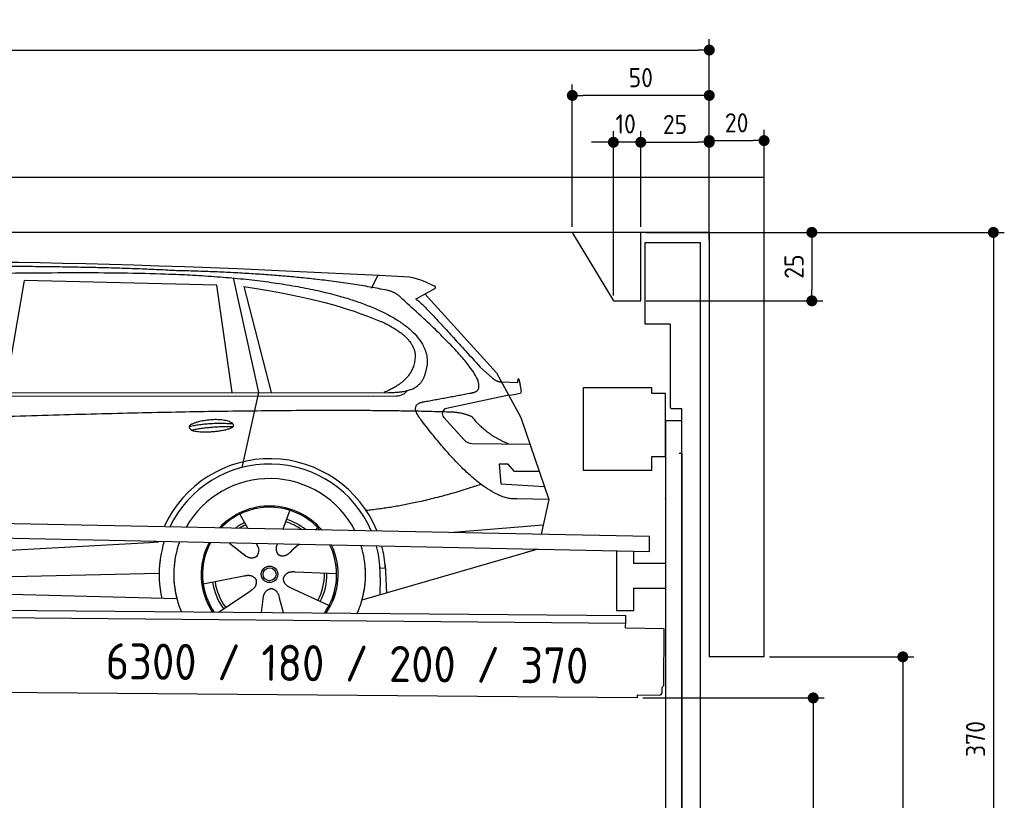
# Model space of a CAD drawing. Header units: millimetres. Extents: x -411 to 6777, y 0 to 6477.
# Tile 6 of 6: x 3183 to 6777, y 3626 to 6477. Entities that reach past the tile are written whole.
import ezdxf

# ---------------------------------------------------------------- set-up
doc = ezdxf.new("R2010")
doc.units = ezdxf.units.MM
doc.layers.add('4', color=3, linetype='Continuous')
for name, color, linetype, lineweight in [('car', 10, 'Continuous', 25), ('Freiraum', 7, 'Continuous', 25), ('Gebäude', 7, 'Continuous', 25), ('Logo', 7, 'Continuous', 25), ('Plattform', 7, 'Continuous', 25), ('Ständer vorne', 7, 'Continuous', 25), ('Tor', 200, 'Continuous', 25)]:
    doc.layers.add(name, color=color, linetype=linetype, lineweight=lineweight)
doc.styles.get("Standard").update_dxf_attribs({"font": 'ISOCP.SHX'})
doc.dimstyles.new('GEN-ISO', dxfattribs={"dimscale": 20, "dimtxt": 3.5, "dimasz": 2, "dimexe": 2, "dimexo": 1, "dimgap": 1.5, "dimtad": 1, "dimdec": 1, "dimlfac": 0.1, "dimdsep": 46, "dimtxsty": 'STANDARD', "dimblk": 'PUNKT', "dimcen": 2, "dimclrd": 256, "dimclre": 256, "dimclrt": 2, "dimadec": 0, "dimazin": 0, "dimtp": 0.1, "dimtm": 0.1, "dimtfac": 0.71, "dimtdec": 1, "dimtmove": 2, "dimatfit": 3, "dimldrblk": 'PUNKT', "dimfxl": 2, "dimtolj": 1, "dimarcsym": 0})

# ---------------------------------------------------------------- blocks, each defined once
blk = doc.blocks.new('PUNKT')
at = {"layer": '4', "color": 0, "linetype": 'ByBlock'}
blk.add_line((-0.5, 0), (-1, 0), dxfattribs=at)
at = {"layer": '4', "color": 0, "linetype": 'ByBlock', "const_width": 0.5}
blk.add_lwpolyline([(-0.25, 0, 1), (0.25, 0, 1)], format="xyb", close=True, dxfattribs=at)
blk = doc.blocks.new('*D205')
at = {"layer": '4', "lineweight": -2, "transparency": 16777216}
for p, q in [((5720, 5700), (6776.9, 5700)), ((6736.9, 5660), (6736.9, 2040)), ((6295.4, 2000), (6776.9, 2000))]:
    blk.add_line(p, q, dxfattribs=at)
at = {"layer": 'Defpoints', "color": 0, "transparency": 16777216}
for p in [(5700, 5700), (6275.4, 2000), (6736.9, 2000)]:
    blk.add_point(p, dxfattribs=at)
at = {"layer": '4', "lineweight": -2, "transparency": 16777216, "xscale": 40, "yscale": 40, "zscale": 40}
for p, rotation in [((6736.9, 5700), 90), ((6736.9, 2000), 270)]:
    blk.add_blockref('PUNKT', p, dxfattribs=dict(at, rotation=rotation))
at = {"layer": '4', "color": 2, "transparency": 16777216, "insert": (6671.9, 3850), "char_height": 70, "attachment_point": 5, "rotation": 90}
blk.add_mtext('370', dxfattribs=at)
blk = doc.blocks.new('*D207')
at = {"layer": '4', "lineweight": -2, "transparency": 16777216}
for p, q in [((5920, 4150), (6446.5, 4150)), ((6406.5, 4110), (6406.5, 2040)), ((6295.4, 2000), (6446.5, 2000))]:
    blk.add_line(p, q, dxfattribs=at)
at = {"layer": 'Defpoints', "color": 0, "transparency": 16777216}
for p in [(5900, 4150), (6275.4, 2000), (6406.5, 2000)]:
    blk.add_point(p, dxfattribs=at)
at = {"layer": '4', "lineweight": -2, "transparency": 16777216, "xscale": 40, "yscale": 40, "zscale": 40}
for p, rotation in [((6406.5, 4150), 90), ((6406.5, 2000), 270)]:
    blk.add_blockref('PUNKT', p, dxfattribs=dict(at, rotation=rotation))
at = {"layer": '4', "color": 2, "transparency": 16777216, "insert": (6341.5, 3075), "char_height": 70, "attachment_point": 5, "rotation": 90}
blk.add_mtext('H2', dxfattribs=at)
blk = doc.blocks.new('*D208')
at = {"layer": '4', "lineweight": -2, "transparency": 16777216}
for p, q in [((200, 5670.9), (200, 6405.8)), ((5700, 5870.9), (5700, 6405.8)), ((240, 6365.8), (5660, 6365.8))]:
    blk.add_line(p, q, dxfattribs=at)
at = {"layer": 'Defpoints', "color": 0, "transparency": 16777216}
for p in [(5700, 6365.8), (5700, 5850.9), (200, 5650.9)]:
    blk.add_point(p, dxfattribs=at)
at = {"layer": '4', "lineweight": -2, "transparency": 16777216, "xscale": 40, "yscale": 40, "zscale": 40, "rotation": 180}
blk.add_blockref('PUNKT', (200, 6365.8), dxfattribs=at)
at = {"layer": '4', "lineweight": -2, "transparency": 16777216, "xscale": 40, "yscale": 40, "zscale": 40}
blk.add_blockref('PUNKT', (5700, 6365.8), dxfattribs=at)
at = {"layer": '4', "color": 2, "transparency": 16777216, "insert": (2950, 6430.8), "char_height": 70, "attachment_point": 5}
blk.add_mtext('550', dxfattribs=at)
blk = doc.blocks.new('*D209')
at = {"layer": '4', "lineweight": -2, "transparency": 16777216}
for p, q in [((5457.5, 4000), (6119.3, 4000)), ((6079.3, 3960), (6079.3, 2040)), ((6099.3, 2000), (6119.3, 2000))]:
    blk.add_line(p, q, dxfattribs=at)
at = {"layer": 'Defpoints', "color": 0, "transparency": 16777216}
for p in [(5437.5, 4000), (6079.3, 2000), (6079.3, 2000)]:
    blk.add_point(p, dxfattribs=at)
at = {"layer": '4', "lineweight": -2, "transparency": 16777216, "xscale": 40, "yscale": 40, "zscale": 40}
for p, rotation in [((6079.3, 4000), 90), ((6079.3, 2000), 270)]:
    blk.add_blockref('PUNKT', p, dxfattribs=dict(at, rotation=rotation))
at = {"layer": '4', "color": 2, "transparency": 16777216, "insert": (6004.7, 2909.2), "char_height": 70, "attachment_point": 5, "rotation": 90}
blk.add_mtext('200', dxfattribs=at)
blk = doc.blocks.new('*D210')
at = {"layer": '4', "lineweight": -2, "transparency": 16777216}
for p, q in [((5450, 5871.3), (5450, 6069.1)), ((5700, 5870.9), (5700, 6069.1)), ((5490, 6029.1), (5660, 6029.1))]:
    blk.add_line(p, q, dxfattribs=at)
at = {"layer": 'Defpoints', "color": 0, "transparency": 16777216}
for p in [(5700, 6029.1), (5450, 5851.3), (5700, 5850.9)]:
    blk.add_point(p, dxfattribs=at)
at = {"layer": '4', "lineweight": -2, "transparency": 16777216, "xscale": 40, "yscale": 40, "zscale": 40, "rotation": 180}
blk.add_blockref('PUNKT', (5450, 6029.1), dxfattribs=at)
at = {"layer": '4', "lineweight": -2, "transparency": 16777216, "xscale": 40, "yscale": 40, "zscale": 40}
blk.add_blockref('PUNKT', (5700, 6029.1), dxfattribs=at)
at = {"layer": '4', "color": 2, "transparency": 16777216, "insert": (5575, 6094.2), "char_height": 70, "attachment_point": 5}
blk.add_mtext('25', dxfattribs=at)
blk = doc.blocks.new('*D211')
at = {"layer": '4', "lineweight": -2, "transparency": 16777216}
for p, q in [((5200, 5720), (5200, 6240.1)), ((5700, 5720), (5700, 6240.1)), ((5660, 6200.1), (5240, 6200.1))]:
    blk.add_line(p, q, dxfattribs=at)
at = {"layer": 'Defpoints', "color": 0, "transparency": 16777216}
for p in [(5200, 6200.1), (5200, 5700), (5700, 5700)]:
    blk.add_point(p, dxfattribs=at)
at = {"layer": '4', "lineweight": -2, "transparency": 16777216, "xscale": 40, "yscale": 40, "zscale": 40, "rotation": 180}
blk.add_blockref('PUNKT', (5200, 6200.1), dxfattribs=at)
at = {"layer": '4', "lineweight": -2, "transparency": 16777216, "xscale": 40, "yscale": 40, "zscale": 40}
blk.add_blockref('PUNKT', (5700, 6200.1), dxfattribs=at)
at = {"layer": '4', "color": 2, "transparency": 16777216, "insert": (5450, 6265.1), "char_height": 70, "attachment_point": 5}
blk.add_mtext('50', dxfattribs=at)
blk = doc.blocks.new('*D212')
at = {"layer": '4', "lineweight": -2, "transparency": 16777216}
for p, q in [((5470, 5700), (6114.4, 5700)), ((6074.4, 5660), (6074.4, 5490)), ((5470, 5450), (6114.4, 5450))]:
    blk.add_line(p, q, dxfattribs=at)
at = {"layer": 'Defpoints', "color": 0, "transparency": 16777216}
for p in [(5450, 5700), (5450, 5450), (6074.4, 5450)]:
    blk.add_point(p, dxfattribs=at)
at = {"layer": '4', "lineweight": -2, "transparency": 16777216, "xscale": 40, "yscale": 40, "zscale": 40}
for p, rotation in [((6074.4, 5700), 90), ((6074.4, 5450), 270)]:
    blk.add_blockref('PUNKT', p, dxfattribs=dict(at, rotation=rotation))
at = {"layer": '4', "color": 2, "transparency": 16777216, "insert": (6009.4, 5575), "char_height": 70, "attachment_point": 5, "rotation": 90}
blk.add_mtext('25', dxfattribs=at)
blk = doc.blocks.new('*D213')
at = {"layer": '4', "lineweight": -2, "transparency": 16777216}
for p, q in [((5350, 5470), (5350, 6069.1)), ((5450, 5720), (5450, 6069.1)), ((5310, 6029.1), (5270, 6029.1)), ((5450, 6029.1), (5350, 6029.1)), ((5490, 6029.1), (5530, 6029.1))]:
    blk.add_line(p, q, dxfattribs=at)
at = {"layer": 'Defpoints', "color": 0, "transparency": 16777216}
for p in [(5350, 6029.1), (5450, 5700), (5350, 5450)]:
    blk.add_point(p, dxfattribs=at)
at = {"layer": '4', "lineweight": -2, "transparency": 16777216, "xscale": 40, "yscale": 40, "zscale": 40}
blk.add_blockref('PUNKT', (5350, 6029.1), dxfattribs=at)
at = {"layer": '4', "lineweight": -2, "transparency": 16777216, "xscale": 40, "yscale": 40, "zscale": 40, "rotation": 180}
blk.add_blockref('PUNKT', (5450, 6029.1), dxfattribs=at)
at = {"layer": '4', "color": 2, "transparency": 16777216, "insert": (5394.7, 6096.1), "char_height": 70, "attachment_point": 5}
blk.add_mtext('10', dxfattribs=at)
blk = doc.blocks.new('Car')
at = {"layer": 'car'}
for p, q in [((4416.9, 5536.7), (4440.7, 5584.2)), ((3082.7, 5143.1), (3149.8, 5552.9)), ((3851.5, 5543), (3149.8, 5552.9)), ((3911, 5151.1), (3851.5, 5543)), ((3911.6, 5569.5), (4008.2, 5152.1)), ((3951.1, 5538.8), (4054.2, 5152.5)), ((4648.4, 5538.1), (4578.3, 5498.9)), ((4611.5, 5517.5), (4875.9, 5231.6)), ((4815.6, 5252.7), (4861.2, 5212.8)), ((4875.9, 5231.6), (4966.5, 5069.4)), ((4893.8, 5199.6), (4954, 5197.5)), ((1783.9, 5121.7), (4427.2, 5142.7)), ((1830.8, 5131), (4482.6, 5156.7)), ((4008.2, 5152.1), (3949.8, 4877.9)), ((4427.2, 5142.7), (4510, 5144.1)), ((4921.2, 5150.5), (4694.8, 5100.6)), ((4921.2, 5150.5), (4948.9, 5154.5)), ((4684.4, 5067.5), (4759.5, 4986.3)), ((4966.5, 5069.4), (5070.9, 4771.8)), ((4788.7, 4973.4), (5000.5, 4972.6)), ((4921.2, 4898.6), (4888.6, 4898.6)), ((4888.6, 4898.6), (4895.4, 4827.1)), ((4945, 4872.7), (4921.2, 4898.6)), ((5035.5, 4872.7), (4945, 4872.7)), ((4895.4, 4827.1), (5054.5, 4818.5)), ((5070.9, 4771.8), (4954, 4772.2)), ((5070.9, 4771.8), (5044.3, 4643.9)), ((4125.9, 4723), (4101, 4654)), ((3943.8, 4707.6), (3973.3, 4655.4)), ((4708.3, 4647.5), (5051.4, 4678.4)), ((3972, 4657.8), (3973.3, 4655.4)), ((4228, 4661.2), (4220.3, 4652.8)), ((1746.2, 4481.9), (3615.2, 4601.2)), ((3615.2, 4601.2), (3647.6, 4603.2)), ((3907, 4601.6), (3958.6, 4561.5)), ((3907.3, 4601.6), (3968, 4554.4)), ((4004.3, 4600.5), (4010.5, 4589.5)), ((4081.4, 4599.6), (4077.7, 4589.2)), ((4160.2, 4598.6), (4133.5, 4574.6)), ((5028.3, 4588.4), (4392.3, 4397)), ((5033, 4589.8), (4989.3, 4576.7)), ((4299, 4492.7), (4147.6, 4497.7)), ((4476.2, 4515.2), (4457, 4513.9)), ((4475.5, 4527.2), (4482.1, 4424)), ((1766, 4430), (3651.4, 4488.6)), ((3811.8, 4451.6), (3960.2, 4481.8)), ((4457.8, 4481.4), (4456.7, 4416.4)), ((1667.5, 4431.7), (3716.5, 4397)), ((3869, 4348.9), (3983.5, 4426.5)), ((4271.8, 4376.5), (4133.9, 4439.2)), ((4026.1, 4349), (4031.6, 4397.4)), ((4106.8, 4349), (4091.4, 4402.5))]:
    blk.add_line(p, q, dxfattribs=at)
for radius in [30.1, 23.6]:
    blk.add_circle((4054, 4488.8), radius, dxfattribs=at)
for centre, radius, start, end in [((4699.1, 5081), 20, 102.4358, 222.7473), ((4788.9, 5013.4), 40, 222.7473, 269.7861), ((4054.4, 4488.2), 422.7, 22.5487, 156.2143), ((4054.4, 4488.2), 403.4, 23.7263, 155.0367), ((4054.4, 4488.2), 350, 27.7494, 151.0136), ((4054.4, 4488.2), 250, 41.078, 137.685), ((4054.4, 4488.2), 250, 41.078, 137.685), ((4054.4, 4488.2), 250, 41.078, 137.685), ((4054, 4488.8), 245, 41.9641, 136.7989), ((4054, 4488.8), 209.6, 116.262, 127.1225), ((4054, 4488.8), 200.6, 55.0934, 73.5463), ((4054, 4488.8), 209.6, 51.6404, 73.3995), ((4054, 4488.8), 200.6, 116.1152, 123.6695), ((4054, 4488.8), 245, 41.9641, 44.7348), ((4054.4, 4488.2), 422.7, 164.0109, 164.2126), ((4054.4, 4488.2), 422.7, 164.0109, 164.2126), ((4054.4, 4488.2), 403.4, 163.2593, 179.9464), ((4054.4, 4488.2), 403.4, 163.2593, 179.9464), ((4054.4, 4488.2), 350, 160.7243, 195.1055), ((4054.4, 4488.2), 350, 160.7243, 195.1055), ((4054.4, 4488.2), 250, 152.8016, 213.8648), ((4054.4, 4488.2), 250, 152.8016, 213.4506), ((4054.4, 4488.2), 250, 152.8016, 213.4506), ((4054, 4488.8), 245, 152.3519, 188.7348), ((4054, 4488.8), 245, 152.3519, 188.7348), ((4054.4, 4488.2), 250, 326.1848, 25.8498), ((4054.4, 4488.2), 250, 326.1848, 25.8498), ((4054, 4488.8), 245, 0.9266, 26.2995), ((4054.4, 4488.2), 350, 344.8945, 17.9271), ((4054.4, 4488.2), 350, 344.8945, 17.9271), ((4054.4, 4488.2), 403.4, 3.6504, 15.3921), ((4054.4, 4488.2), 403.4, 3.6504, 15.3921), ((4054.4, 4488.2), 422.7, 3.6504, 14.6404), ((4054.4, 4488.2), 422.7, 3.6504, 14.6404), ((4054.4, 4488.2), 403.4, 173.0827, 193.1146), ((4054.4, 4488.2), 350, 172.1254, 203.4635), ((4054.4, 4488.2), 250, 169.2195, 213.8648), ((4054, 4488.8), 245, 169.1336, 214.8006), ((4054, 4488.8), 245, 325.2489, 9.5178), ((4054.4, 4488.2), 250, 326.1848, 9.4319), ((4054, 4488.8), 200.6, 332.1152, 1.5463), ((4054, 4488.8), 209.6, 332.262, 1.3995), ((4054.4, 4488.2), 350, 336.586, 6.526), ((4054.4, 4488.2), 403.4, 359.0315, 5.5686), ((4054.4, 4488.2), 422.7, 3.6504, 3.7403), ((4054, 4488.8), 209.6, 188.262, 217.3995), ((4054, 4488.8), 200.6, 188.1152, 217.5463)]:
    blk.add_arc(centre, radius, start, end, dxfattribs=at)
for points, degree in [([(2209.7, 5572.9), (2496.7, 5637.1), (3381.8, 5632), (4554.3, 5579.4)], 3), ([(3704.4, 5594.3), (3356, 5610.5), (2740.2, 5600.1)], 2), ([(4480, 5528.4), (4178.8, 5588.2), (3704.4, 5594.3)], 2), ([(4554.3, 5579.4), (4601.2, 5570.4), (4610.1, 5562.2), (4647.6, 5546.7)], 3), ([(3951.1, 5538.8), (4205.5, 5502.2), (4319, 5467.6), (4452.3, 5416.1)], 3), ([(4648.4, 5538.1), (4650, 5539.7), (4650.7, 5542.8), (4650.1, 5545.6), (4647.6, 5546.7)], 4), ([(4529.7, 5498), (4511.6, 5519.7), (4480, 5528.4)], 2), ([(4578.3, 5498.9), (4586.1, 5503.3), (4815.6, 5252.7)], 2), ([(4794.5, 5160), (4883.7, 5188.9), (4529.7, 5498)], 2), ([(4452.3, 5416.1), (4566.9, 5365.1), (4577.7, 5300.1)], 2), ([(4577.7, 5300.1), (4583.3, 5205.6), (4466, 5156.5)], 2), ([(4482.6, 5156.7), (4532.7, 5157.2), (4605.7, 5162.5), (4613.4, 5209.4), (4621.7, 5252.6)], 4), ([(4861.2, 5212.8), (4869.5, 5205.6), (4882.8, 5198), (4891.9, 5198), (4893.8, 5199.6)], 4), ([(4581.2, 5177.2), (4581.3, 5177.3), (4581.4, 5177.3), (4581.5, 5177.3)], 3), ([(4954, 5197.5), (4955.2, 5236.4), (4966.5, 5162.2)], 2), ([(4510, 5144.1), (4529.3, 5144.9), (4544.1, 5154), (4551.3, 5164.3)], 3), ([(4966.5, 5162.2), (4966.8, 5158.5), (4961.3, 5156.8), (4948.9, 5154.5)], 3), ([(4600.4, 5059.2), (4556, 5117.5), (4615.9, 5124.7)], 2), ([(4701.9, 5087), (3825.3, 5107.4), (1393.3, 4972.9)], 2), ([(4789.8, 5069.4), (4752.4, 5087.5), (4701.9, 5087)], 2), ([(4921.2, 4972.9), (4835.6, 5008), (4789.8, 5069.4)], 2), ([(3756.5, 5026.2), (3831.9, 5043.1), (3915.5, 5037.4)], 2), ([(4954, 4772.2), (4828.3, 4764), (4600.4, 5059.2)], 2), ([(3763.7, 5013.4), (3837.7, 5028), (3915.6, 5027.3)], 2), ([(4822.1, 4823.6), (4597.4, 4746.1), (4404.6, 4724.9)], 2), ([(3958.9, 4561.5), (3982.4, 4539.8), (4005.6, 4553.4)], 2), ([(4147.6, 4497.7), (4115.9, 4501.4), (4105.1, 4476.8)], 2), ([(3960.2, 4481.8), (3990.9, 4490.8), (4005.6, 4468.4)], 2), ([(3983.5, 4426.5), (4011.4, 4442.2), (4005.6, 4468.4)], 2), ([(4133.9, 4439.2), (4103.8, 4450), (4105.1, 4476.8)], 2), ([(4031.6, 4397.4), (4032.5, 4429.4), (4058.4, 4436.5)], 2), ([(4091.4, 4402.5), (4085.1, 4433.8), (4058.4, 4436.5)], 2)]:
    blk.add_open_spline(points, degree=degree, dxfattribs=at)
for points, degree, knots in [([(2379.4, 5560.7), (2405.9, 5563), (2545.3, 5566.1), (3566.5, 5595.6), (4186.8, 5594.9), (4643.8, 5426.4), (4621.7, 5252.6)], 4, [0.0821318, 0.0821318, 0.0821318, 0.0821318, 0.0821318, 0.258851, 0.508851, 1, 1, 1, 1, 1]), ([(4615.9, 5124.7), (4782.6, 5157.3), (4785.4, 5157.9), (4793.7, 5159.8), (4794.5, 5160)], 1, [0.1611508, 0.1611508, 1, 1.0196119, 1.078724, 1.0847856, 1.0847856]), ([(3763.7, 5013.4), (3740.1, 5029.8), (3785.5, 5045.5), (3868.2, 5065.7), (3961.2, 5032.6), (3899.2, 5008.8), (3790.1, 5001.6), (3768.6, 5010.4), (3763.7, 5013.4)], 5, [0, 0, 0, 0, 0, 0, 0.300106, 0.500106, 0.700106, 1, 1, 1, 1, 1, 1]), ([(4010.5, 4589.5), (4012.2, 4585.5), (4013.2, 4581.5), (4013.5, 4577.6), (4014.3, 4569), (4011.6, 4560.9), (4005.6, 4553.4)], 3, [0.2167758, 0.2167758, 0.2167758, 0.2167758, 0.4600873, 0.4600873, 0.4600873, 1, 1, 1, 1]), ([(4077.7, 4589.2), (4077.2, 4586.1), (4076.9, 4583.1), (4077, 4580.1), (4077.4, 4577.3), (4078.2, 4571.6), (4080.3, 4566.2), (4083.9, 4561.7), (4088.8, 4558.8)], 4, [0.3191838, 0.3191838, 0.3191838, 0.3191838, 0.3191838, 0.5438253, 0.5438253, 0.5438253, 0.5438253, 1, 1, 1, 1, 1]), ([(4133.5, 4574.6), (4133.5, 4574.6), (4133.5, 4574.6), (4133.5, 4574.6), (4133.5, 4574.6), (4124.5, 4564.8), (4113.9, 4554.7), (4099.6, 4552.2), (4088.8, 4558.8)], 4, [-0.000003, -0.000003, -0.000003, -0.000003, -0.000003, 0, 0, 0, 0, 1, 1, 1, 1, 1])]:
    blk.add_open_spline(points, degree=degree, knots=knots, dxfattribs=at)
blk = doc.blocks.new('*D219')
at = {"layer": '4', "lineweight": -2, "transparency": 16777216}
for p, q in [((5700, 5670.9), (5700, 6075.1)), ((5900, 5870.8), (5900, 6075.1)), ((5740, 6035.1), (5860, 6035.1))]:
    blk.add_line(p, q, dxfattribs=at)
at = {"layer": 'Defpoints', "color": 0, "transparency": 16777216}
for p in [(5900, 6035.1), (5900, 5850.8), (5700, 5650.9)]:
    blk.add_point(p, dxfattribs=at)
at = {"layer": '4', "lineweight": -2, "transparency": 16777216, "xscale": 40, "yscale": 40, "zscale": 40, "rotation": 180}
blk.add_blockref('PUNKT', (5700, 6035.1), dxfattribs=at)
at = {"layer": '4', "lineweight": -2, "transparency": 16777216, "xscale": 40, "yscale": 40, "zscale": 40}
blk.add_blockref('PUNKT', (5900, 6035.1), dxfattribs=at)
at = {"layer": '4', "color": 2, "transparency": 16777216, "insert": (5800, 6100.1), "char_height": 70, "attachment_point": 5}
blk.add_mtext('20', dxfattribs=at)
blk = doc.blocks.new('Plattform OG 6200 550')
at = {"layer": 'Plattform'}
for p, q in [((5482.3, 4589.6), (348.5, 4692)), ((5481.2, 4533.6), (347.5, 4641)), ((5481.2, 4533.6), (5482.3, 4589.5)), ((5361.5, 4536.1), (5361.5, 4318.3)), ((5423.5, 4534.7), (5423.5, 4490.8)), ((5539.9, 4490.8), (5423.5, 4490.8)), ((5423.5, 4400.8), (5423.5, 4318.3)), ((5423.5, 4400.8), (5539.9, 4400.8)), ((440.2, 4343.6), (5395, 4300.4)), ((446, 4316.5), (5394.8, 4273.4)), ((5423.5, 4318.3), (5361.5, 4318.3)), ((5394.7, 4256.2), (5394.9, 4280.2)), ((5394.9, 4280.2), (5395, 4295.2)), ((5395, 4295.2), (5395, 4300.4)), ((5394.7, 4256.2), (5534.1, 4253)), ((5534.1, 4253), (5532.3, 4044)), ((5437.5, 4000), (372.6, 4044.2)), ((5527.6, 4020.1), (5527.8, 4038.2)), ((5437.5, 4000), (5437.5, 4010.8)), ((5437.5, 4010.8), (5517.5, 4010.1))]:
    blk.add_line(p, q, dxfattribs=at)
for centre, radius, start, end in [((5526.2, 4044.1), 6.08, 284.5689, 358.9086), ((5517.6, 4020.1), 10, 269.5, 359.5)]:
    blk.add_arc(centre, radius, start, end, dxfattribs=at)
blk = doc.blocks.new('Gebäude_370_GT180')
at = {"layer": 'Freiraum'}
blk.add_lwpolyline([(5200, 5700), (5350, 5450), (5450, 5450), (5450, 5700)], dxfattribs=at)
at = {"layer": 'Gebäude'}
for p, q in [((5900, 5900), (0, 5900)), ((5900, 4150), (5900, 5900)), ((5700, 5700), (200, 5700)), ((5700, 5700), (5700, 4150)), ((5900, 4150), (5700, 4150))]:
    blk.add_line(p, q, dxfattribs=at)
blk = doc.blocks.new('Ständer vorne ab 340')
at = {"layer": 'Ständer vorne'}
for p, q in [((5240, 5132), (5240, 4832)), ((5490, 5132), (5240, 5132)), ((5490, 5112), (5490, 5132)), ((5540, 5112), (5490, 5112)), ((5540, 4882), (5540, 5112)), ((5540.2, 5012), (5539.8, 5012)), ((5540, 5012), (5540, 2000)), ((5600, 5012), (5540, 5012)), ((5600, 1998.7), (5600, 5012)), ((5490, 4832), (5490, 4882)), ((5490, 4882), (5540, 4882)), ((5240, 4832), (5490, 4832)), ((5540, 4727.4), (5540, 4728.4)), ((5511.2, 1995), (5511.2, 1987)), ((5595.1, 1995), (5511.2, 1995)), ((5511.2, 1987), (5600, 1987)), ((5600, 1987), (5600, 1990))]:
    blk.add_line(p, q, dxfattribs=at)
blk = doc.blocks.new('Tor ab 370 Gebäude')
at = {"layer": 'Tor'}
for p, q in [((5465.6, 5364.5), (5465.6, 5663)), ((5465.6, 5663), (5668, 5663)), ((5668, 1987), (5668, 5663)), ((5557, 5364.5), (5465.6, 5364.5)), ((5557, 5364.5), (5557, 5063)), ((5562, 5057.1), (5600, 5057)), ((5600, 4892), (5600, 5057)), ((5600, 4892), (5590, 4892)), ((5600, 4892), (5600, 1987)), ((5600, 1987), (5600, 4892)), ((5668, 1987), (5600, 1987))]:
    blk.add_line(p, q, dxfattribs=at)
blk.add_arc((5563, 5063), 6, 180, 260.4059, dxfattribs=at)

msp = doc.modelspace()

# ---------------------------------------------------------------- block references
msp.add_blockref('Gebäude_370_GT180', (0, 0))
at = {"layer": 'car', "rotation": 359.4752422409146}
msp.add_blockref('Car', (0, 0), dxfattribs=at)
at = {"layer": 'Plattform'}
msp.add_blockref('Plattform OG 6200 550', (0, 0), dxfattribs=at)
at = {"layer": 'Ständer vorne'}
msp.add_blockref('Ständer vorne ab 340', (0, 0), dxfattribs=at)
at = {"layer": 'Tor', "linetype": 'ByBlock'}
msp.add_blockref('Tor ab 370 Gebäude', (0, 0), dxfattribs=at)

# ---------------------------------------------------------------- texts
at = {"layer": 'Logo'}
msp.add_text('6300 / 180 / 200 / 370', height=132, rotation=359.45376, dxfattribs=at).set_placement((3496.08, 4068.15))

# ---------------------------------------------------------------- dimensions: what is measured, and where the dimension line sits
at = {"layer": '4'}
for base, p1, p2, override, picture, middle in [((5700, 6365.8), (200, 5650.88), (5700, 5850.88), {"dimtdec": 3, "dimtolj": 0}, '*D208', (2950, 6430.8)), ((5200, 6200.12), (5700, 5700), (5200, 5700), {"dimtdec": 3, "dimtolj": 0}, '*D211', (5450, 6265.12)), ((5900, 6035.09), (5700, 5650.88), (5900, 5850.82), {"dimtol": 0, "dimlim": 0, "dimtp": 0.1, "dimtm": 0.1, "dimtfac": 0.71, "dimtdec": 3, "dimtolj": 0, "dimtzin": 8}, '*D219', (5800, 6100.1)), ((5700, 6029.15), (5449.99, 5851.29), (5700, 5850.88), {"dimtdec": 3, "dimtolj": 0}, '*D210', (5575, 6094.16))]:
    dim = msp.add_linear_dim(base=base, p1=p1, p2=p2, dimstyle='GEN-ISO', override=override, dxfattribs=at)
    dim.commit()
    dim.dimension.update_dxf_attribs({"geometry": picture, "text_midpoint": middle})
dim = msp.add_linear_dim(base=(5350, 6029.15), p1=(5449.99, 5700), p2=(5350, 5450), dimstyle='GEN-ISO', override={"dimtdec": 3, "dimtolj": 0}, dxfattribs=at)
dim.commit()
dim.dimension.update_dxf_attribs({"geometry": '*D213', "text_midpoint": (5394.75, 6096.13), "dimtype": 160})
for base, p1, p2, override, picture, middle in [((6074.39, 5450), (5449.99, 5700), (5450, 5450), {"dimtdec": 3, "dimtolj": 0}, '*D212', (6009.39, 5575)), ((6736.86, 2000), (5700, 5700), (6275.45, 2000), {"dimdec": 0, "dimtdec": 3, "dimtolj": 0}, '*D205', (6671.86, 3850))]:
    dim = msp.add_linear_dim(base=base, p1=p1, p2=p2, angle=90, dimstyle='GEN-ISO', override=override, dxfattribs=at)
    dim.commit()
    dim.dimension.update_dxf_attribs({"geometry": picture, "text_midpoint": middle})
dim = msp.add_linear_dim(base=(6406.55, 2000), p1=(5900, 4150), p2=(6275.45, 2000), angle=90, text='H2', dimstyle='GEN-ISO', override={"dimdec": 0, "dimtdec": 3, "dimtolj": 0}, dxfattribs=at)
dim.commit()
dim.dimension.update_dxf_attribs({"geometry": '*D207', "text_midpoint": (6341.54, 3075)})
dim = msp.add_linear_dim(base=(6079.31, 2000), p1=(5437.5, 3999.97), p2=(6079.31, 2000), angle=90, dimstyle='GEN-ISO', override={"dimtdec": 3, "dimtolj": 0}, dxfattribs=at)
dim.commit()
dim.dimension.update_dxf_attribs({"geometry": '*D209', "text_midpoint": (6004.71, 2909.23), "dimtype": 160})

doc.saveas('drawing.dxf')
